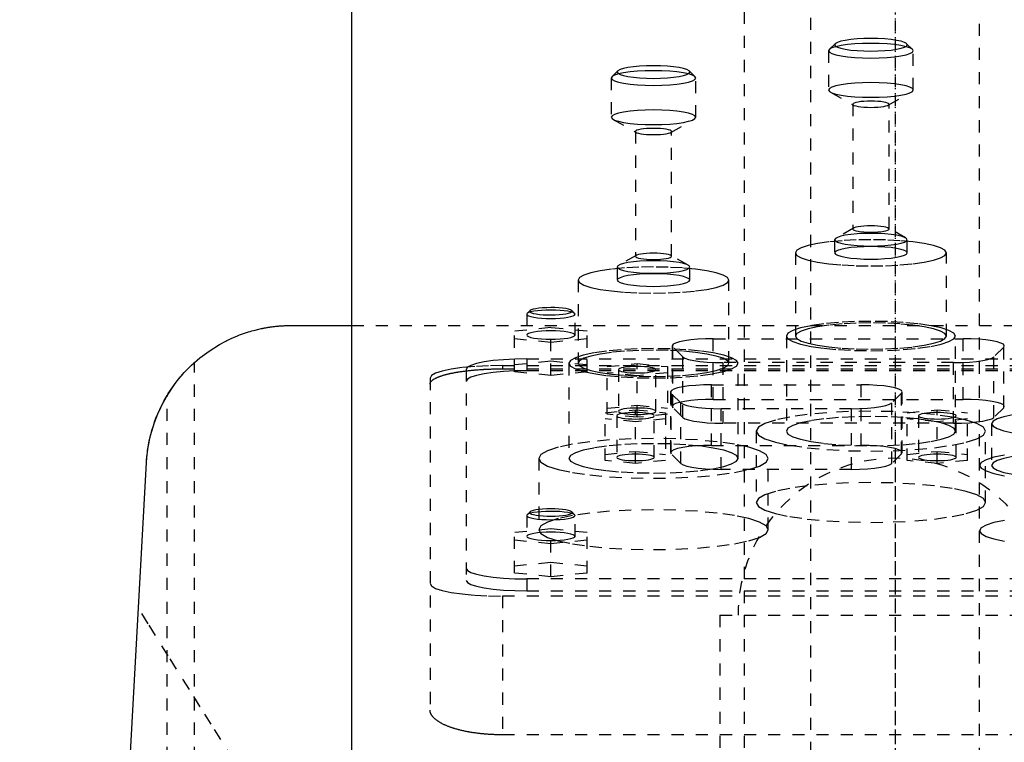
# Model space of a CAD drawing. Extents: x -120 to 120, y -1 to 1172.
# Tile 8 of 11: x -72 to 9, y 737 to 797. Entities that reach past the tile are written whole.
import ezdxf

# ---------------------------------------------------------------- set-up
doc = ezdxf.new("R2010")
doc.units = 0
doc.linetypes.add('CENTER', pattern=[1.5, 0.45, -0.5, 0.05, -0.5])
doc.linetypes.add('DASHED', pattern=[2, 1, -1])
for name, color, linetype in [('AM_0', 7, 'CONTINUOUS'), ('AM_3', 7, 'DASHED'), ('AM_7', 7, 'CENTER')]:
    doc.layers.add(name, color=color, linetype=linetype)

msp = doc.modelspace()

# ---------------------------------------------------------------- linework, layer by layer
at = {"layer": 'AM_0', "color": 7, "linetype": 'CONTINUOUS'}
for p, q in [((-45, 888.75), (-45, 709.2)), ((-50, 771.5), (-45, 771.5)), ((-72.484, 569.6), (-61.982, 760.16))]:
    msp.add_line(p, q, dxfattribs=at)
for points in [[(-61.982, 760.16, 0), (-61.956, 760.528, 0), (-61.869, 761.267, 0), (-61.735, 762.006, 0), (-61.651, 762.374, 0), (-61.554, 762.742, 0), (-61.323, 763.472, 0), (-61.044, 764.194, 0), (-60.714, 764.905, 0), (-60.332, 765.603, 0), (-59.898, 766.284, 0), (-59.661, 766.618, 0), (-59.409, 766.948, 0), (-58.862, 767.592, 0), (-58.251, 768.214, 0), (-57.568, 768.812, 0), (-56.802, 769.386, 0), (-55.928, 769.933, 0), (-55.412, 770.21, 0), (-55.319, 770.257, 0), (-55.126, 770.35, 0), (-54.925, 770.443, 0), (-54.822, 770.489, 0), (-54.716, 770.534, 0), (-54.498, 770.625, 0), (-54.271, 770.714, 0), (-54.033, 770.802, 0), (-53.786, 770.887, 0), (-53.528, 770.97, 0), (-53.394, 771.01, 0), (-53.257, 771.049, 0), (-52.973, 771.126, 0), (-52.673, 771.198, 0), (-52.49, 771.239, 0), (-52.437, 771.25, 0), (-52.383, 771.261, 0), (-52.355, 771.267, 0), (-52.327, 771.272, 0), (-52.271, 771.283, 0), (-52.213, 771.294, 0), (-52.154, 771.305, 0), (-52.094, 771.316, 0), (-52.032, 771.327, 0), (-52.001, 771.332, 0), (-51.97, 771.337, 0), (-51.906, 771.348, 0), (-51.841, 771.358, 0), (-51.775, 771.368, 0), (-51.708, 771.378, 0), (-51.641, 771.387, 0), (-51.606, 771.392, 0), (-51.572, 771.397, 0), (-51.502, 771.406, 0), (-51.431, 771.414, 0), (-51.395, 771.419, 0), (-51.359, 771.423, 0), (-51.287, 771.431, 0), (-51.213, 771.438, 0), (-51.176, 771.442, 0), (-51.139, 771.446, 0), (-51.064, 771.453, 0), (-50.988, 771.459, 0), (-50.912, 771.465, 0), (-50.835, 771.471, 0), (-50.757, 771.476, 0), (-50.718, 771.479, 0), (-50.679, 771.481, 0), (-50.6, 771.485, 0), (-50.521, 771.489, 0), (-50.441, 771.492, 0), (-50.362, 771.495, 0), (-50.281, 771.497, 0), (-50.241, 771.498, 0), (-50.201, 771.498, 0), (-50.121, 771.499, 0), (-50.04, 771.5, 0), (-50, 771.5, 0)], [(-60.267, 765.713, 0), (-60.178, 765.857, 0), (-59.993, 766.143, 0), (-59.802, 766.422, 0), (-59.706, 766.557, 0), (-59.609, 766.688, 0), (-59.419, 766.935, 0), (-59.237, 767.16, 0), (-59.067, 767.36, 0), (-58.91, 767.538, 0), (-58.759, 767.702, 0), (-58.687, 767.779, 0), (-58.617, 767.852, 0), (-58.485, 767.986, 0), (-58.366, 768.103, 0), (-58.263, 768.202, 0), (-58.175, 768.284, 0), (-58.105, 768.349, 0), (-58.077, 768.375, 0), (-58.053, 768.397, 0), (-58.019, 768.427, 0), (-58.002, 768.442, 0), (-58, 768.444, 0)], [(-61.982, 760.16, 0), (-61.972, 760.323, 0), (-61.945, 760.648, 0), (-61.909, 760.972, 0), (-61.888, 761.134, 0), (-61.865, 761.295, 0), (-61.812, 761.617, 0), (-61.75, 761.937, 0), (-61.679, 762.255, 0), (-61.6, 762.572, 0), (-61.512, 762.886, 0), (-61.465, 763.042, 0), (-61.416, 763.197, 0), (-61.312, 763.506, 0), (-61.199, 763.812, 0), (-61.077, 764.115, 0), (-60.948, 764.414, 0), (-60.81, 764.709, 0), (-60.738, 764.856, 0), (-60.665, 765.001, 0), (-60.511, 765.289, 0), (-60.35, 765.572, 0), (-60.267, 765.713, 0)]]:
    msp.add_polyline3d(points, dxfattribs=at)
at = {"layer": 'AM_3', "color": 6, "linetype": 'DASHED'}
for p, q in [((-7, 1133), (-7, 355.5)), ((7, 355.5), (7, 1133)), ((-12.5, 1117.5), (-12.5, 396.5)), ((-5.5, 794.261), (-5.5, 791.011)), ((-4.953, 794.845), (-5.445, 794.368)), ((1.445, 794.368), (0.953, 794.845)), ((1.5, 791.011), (1.5, 794.261)), ((-22.953, 792.587), (-23.445, 792.11)), ((-16.555, 792.11), (-17.047, 792.587)), ((-23.5, 792.003), (-23.5, 788.753)), ((-16.5, 788.753), (-16.5, 792.003)), ((-5.345, 790.832), (-3.434, 789.753)), ((-0.566, 789.753), (1.345, 790.832)), ((-3.5, 789.829), (-3.5, 779.489)), ((-0.5, 779.489), (-0.5, 789.829)), ((-23.345, 788.575), (-21.434, 787.495)), ((-18.566, 787.495), (-16.655, 788.575)), ((-21.5, 787.571), (-21.5, 777.232)), ((-18.5, 777.232), (-18.5, 787.571)), ((-3.434, 779.565), (-4.868, 778.756)), ((0.868, 778.756), (-0.566, 779.565)), ((-5, 778.602), (-5, 777.519)), ((1, 777.519), (1, 778.602)), ((-21.434, 777.308), (-22.868, 776.499)), ((-17.132, 776.499), (-18.566, 777.308)), ((-8.25, 777.519), (-8.25, 770.625)), ((4.25, 770.625), (4.25, 777.519)), ((-23, 776.345), (-23, 775.262)), ((-17, 775.262), (-17, 776.345)), ((-26.25, 775.262), (-26.25, 768.369)), ((-13.75, 768.369), (-13.75, 775.262)), ((-30.5, 772.432), (-30.5, 770.709)), ((-30.223, 772.732), (-30.469, 772.493)), ((-26.531, 772.493), (-26.777, 772.732)), ((-26.5, 770.709), (-26.5, 772.432)), ((-45, 771.5), (45, 771.5)), ((-28.5, 771.32), (-31.5, 771.019)), ((-28.5, 767.359), (-28.5, 771.32)), ((-25.5, 771.019), (-28.5, 771.32)), ((-31.5, 767.66), (-31.5, 771.019)), ((-25.5, 767.66), (-25.5, 771.019)), ((-9, 770.625), (-9, 762.747)), ((5, 762.747), (5, 770.625)), ((-31.5, 770.417), (-28.5, 770.117)), ((-28.5, 770.117), (-25.5, 770.417)), ((-18.448, 769.814), (-18.448, 764.791)), ((-18.396, 764.689), (-18.396, 769.711)), ((-17.585, 768.912), (-18.396, 769.711)), ((-15.048, 770.404), (5.648, 770.404)), ((-15.048, 765.382), (-15.048, 770.404)), ((5.648, 765.382), (5.648, 770.404)), ((8.996, 769.711), (8.185, 768.912)), ((8.996, 764.689), (8.996, 769.711)), ((-17.585, 763.89), (-17.585, 768.912)), ((8.185, 763.89), (8.185, 768.912)), ((-58, 569.6), (-58, 768.444)), ((-32.5, 768.182), (-32.5, 767.91)), ((-32.5, 768.182), (32.5, 768.182)), ((-31.5, 768.262), (-28.5, 768.563)), ((-30.5, 768.733), (30.5, 768.733)), ((-30.5, 768.733), (-30.5, 767.748)), ((-28.5, 768.563), (-25.5, 768.262)), ((-27, 768.369), (-27, 760.49)), ((-23.85, 768.089), (-21.35, 768.34)), ((-23.85, 764.141), (-23.85, 768.089)), ((-21.35, 768.34), (-18.85, 768.089)), ((-21.35, 763.891), (-21.35, 768.34)), ((-18.85, 768.089), (-18.85, 764.141)), ((-14.237, 763.402), (-14.237, 768.425)), ((4.837, 768.425), (-14.237, 768.425)), ((-13, 760.49), (-13, 768.369)), ((4.837, 763.402), (4.837, 768.425)), ((-35.5, 767.865), (-35.5, 750.383)), ((-32.5, 767.91), (32.5, 767.91)), ((-28.5, 767.359), (-31.5, 767.66)), ((30.5, 767.748), (-30.5, 767.748)), ((-25.5, 767.66), (-28.5, 767.359)), ((-21.35, 767.337), (-23.85, 767.588)), ((-22.9, 767.839), (-22.9, 764.392)), ((-18.85, 767.588), (-21.35, 767.337)), ((-19.8, 764.392), (-19.8, 767.839)), ((-38.5, 767.14), (-38.5, 739.634)), ((-15.198, 766.584), (-2.802, 766.584)), ((-15.198, 761.561), (-15.198, 766.584)), ((-2.802, 761.561), (-2.802, 766.584)), ((-60.267, 569.6), (-60.267, 765.713)), ((-18.598, 765.994), (-18.598, 760.971)), ((-18.546, 760.868), (-18.546, 765.891)), ((-17.735, 765.092), (-18.546, 765.891)), ((0.546, 765.891), (-0.265, 765.092)), ((0.546, 760.868), (0.546, 765.891)), ((0.598, 760.971), (0.598, 765.994)), ((-23.85, 764.642), (-21.35, 764.893)), ((-21.35, 764.893), (-18.85, 764.642)), ((-17.735, 760.07), (-17.735, 765.092)), ((-15.048, 765.382), (5.648, 765.382)), ((-0.265, 760.07), (-0.265, 765.092)), ((-24, 764.269), (-21.5, 764.52)), ((-24, 760.321), (-24, 764.269)), ((-21.35, 763.891), (-23.85, 764.141)), ((-23.05, 764.018), (-23.05, 760.572)), ((-21.5, 764.52), (-19, 764.269)), ((-21.5, 760.07), (-21.5, 764.52)), ((-18.85, 764.141), (-21.35, 763.891)), ((-19.95, 760.572), (-19.95, 764.018)), ((-19, 764.269), (-19, 760.321)), ((-17.585, 763.89), (-18.396, 764.689)), ((-14.387, 759.582), (-14.387, 764.604)), ((-3.613, 764.604), (-14.387, 764.604)), ((-3.613, 759.582), (-3.613, 764.604)), ((1, 764.269), (3.5, 764.52)), ((1, 760.321), (1, 764.269)), ((1.95, 764.018), (1.95, 760.572)), ((3.5, 764.52), (6, 764.269)), ((3.5, 760.07), (3.5, 764.52)), ((5.05, 760.572), (5.05, 764.018)), ((6, 760.321), (6, 764.269)), ((8.996, 764.689), (8.185, 763.89)), ((-21.5, 763.517), (-24, 763.768)), ((-19, 763.768), (-21.5, 763.517)), ((4.837, 763.402), (-14.237, 763.402)), ((3.5, 763.517), (1, 763.768)), ((6, 763.768), (3.5, 763.517)), ((8, 763.357), (8, 759.91)), ((-11.5, 762.747), (-11.5, 756.838)), ((7.5, 756.838), (7.5, 762.747)), ((-15.198, 761.561), (-2.802, 761.561)), ((-24, 760.822), (-21.5, 761.073)), ((-21.5, 761.073), (-19, 760.822)), ((-17.735, 760.07), (-18.546, 760.868)), ((0.546, 760.868), (-0.265, 760.07)), ((1, 760.822), (3.5, 761.073)), ((3.5, 761.073), (6, 760.822)), ((-29.5, 760.49), (-29.5, 754.581)), ((-21.5, 760.07), (-24, 760.321)), ((-19, 760.321), (-21.5, 760.07)), ((-10.5, 754.581), (-10.5, 760.49)), ((3.5, 760.07), (1, 760.321)), ((6, 760.321), (3.5, 760.07)), ((-3.613, 759.582), (-14.387, 759.582)), ((-30.469, 755.817), (-30.5, 755.756)), ((-30.223, 756.056), (-30.469, 755.817)), ((-26.531, 755.817), (-26.777, 756.056)), ((-30.5, 755.756), (-30.5, 754.032)), ((-26.5, 754.032), (-26.5, 755.756)), ((-28.5, 754.643), (-31.5, 754.342)), ((-31.5, 750.99), (-31.5, 754.342)), ((-28.5, 750.689), (-28.5, 754.643)), ((-25.5, 754.342), (-28.5, 754.643)), ((-25.5, 750.99), (-25.5, 754.342)), ((-31.5, 753.741), (-28.5, 753.44)), ((-28.5, 753.44), (-25.5, 753.741)), ((-31.5, 751.591), (-28.5, 751.892)), ((-28.5, 751.892), (-25.5, 751.591)), ((-28.5, 750.689), (-31.5, 750.99)), ((-25.5, 750.99), (-28.5, 750.689)), ((30.5, 750.5), (-30.5, 750.5)), ((-30.5, 750.5), (-30.5, 749.515)), ((-30.5, 749.515), (30.5, 749.515)), ((-32.5, 749.081), (-32.5, 737.586)), ((32.5, 749.081), (-32.5, 749.081)), ((-14.5, 747.5), (-14.5, 734.5)), ((-14.5, 747.5), (14.5, 747.5)), ((32.5, 737.586), (-32.5, 737.586))]:
    msp.add_line(p, q, dxfattribs=at)
for points in [[(-5, 794.753), (-4.942, 794.652), (-4.772, 794.554), (-4.494, 794.464), (-4.121, 794.385), (-3.667, 794.32), (-3.148, 794.272), (-2.585, 794.242), (-2, 794.232), (-1.415, 794.242), (-0.852, 794.272), (-0.333, 794.32), (0.121, 794.385), (0.494, 794.464), (0.772, 794.554), (0.942, 794.652), (1, 794.753), (0.942, 794.855), (0.772, 794.953), (0.494, 795.043), (0.121, 795.122), (-0.333, 795.186), (-0.852, 795.235), (-1.415, 795.264), (-2, 795.274), (-2.585, 795.264), (-3.148, 795.235), (-3.667, 795.186), (-4.121, 795.122), (-4.494, 795.043), (-4.772, 794.953), (-4.942, 794.855)], [(-5.5, 794.261), (-5.433, 794.142), (-5.234, 794.028), (-4.91, 793.923), (-4.475, 793.831), (-3.944, 793.756), (-3.339, 793.699), (-2.683, 793.665), (-2, 793.653), (-1.317, 793.665), (-0.661, 793.699), (-0.056, 793.756), (0.475, 793.831), (0.91, 793.923), (1.234, 794.028), (1.433, 794.142), (1.5, 794.261), (1.433, 794.379), (1.234, 794.493), (0.91, 794.599), (0.475, 794.691), (-0.056, 794.766), (-0.661, 794.822), (-1.317, 794.857), (-2, 794.869), (-2.683, 794.857), (-3.339, 794.822), (-3.944, 794.766), (-4.475, 794.691), (-4.91, 794.599), (-5.234, 794.493), (-5.433, 794.379)], [(-23.5, 792.003), (-23.433, 791.884), (-23.234, 791.77), (-22.91, 791.665), (-22.475, 791.573), (-21.944, 791.498), (-21.339, 791.441), (-20.683, 791.407), (-20, 791.395), (-19.317, 791.407), (-18.661, 791.441), (-18.056, 791.498), (-17.525, 791.573), (-17.09, 791.665), (-16.766, 791.77), (-16.567, 791.884), (-16.5, 792.003), (-16.567, 792.122), (-16.766, 792.236), (-17.09, 792.341), (-17.525, 792.433), (-18.056, 792.508), (-18.661, 792.565), (-19.317, 792.599), (-20, 792.611), (-20.683, 792.599), (-21.339, 792.565), (-21.944, 792.508), (-22.475, 792.433), (-22.91, 792.341), (-23.234, 792.236), (-23.433, 792.122)], [(-23, 792.495), (-22.942, 792.394), (-22.772, 792.296), (-22.494, 792.206), (-22.121, 792.127), (-21.667, 792.062), (-21.148, 792.014), (-20.585, 791.984), (-20, 791.974), (-19.415, 791.984), (-18.852, 792.014), (-18.333, 792.062), (-17.879, 792.127), (-17.506, 792.206), (-17.228, 792.296), (-17.058, 792.394), (-17, 792.495), (-17.058, 792.597), (-17.228, 792.695), (-17.506, 792.785), (-17.879, 792.864), (-18.333, 792.929), (-18.852, 792.977), (-19.415, 793.006), (-20, 793.016), (-20.585, 793.006), (-21.148, 792.977), (-21.667, 792.929), (-22.121, 792.864), (-22.494, 792.785), (-22.772, 792.695), (-22.942, 792.597)], [(-5.5, 791.011), (-5.433, 790.892), (-5.234, 790.778), (-4.91, 790.673), (-4.475, 790.581), (-3.944, 790.506), (-3.339, 790.45), (-2.683, 790.415), (-2, 790.403), (-1.317, 790.415), (-0.661, 790.45), (-0.056, 790.506), (0.475, 790.581), (0.91, 790.673), (1.234, 790.778), (1.433, 790.892), (1.5, 791.011), (1.433, 791.13), (1.234, 791.244), (0.91, 791.349), (0.475, 791.441), (-0.056, 791.516), (-0.661, 791.573), (-1.317, 791.607), (-2, 791.619), (-2.683, 791.607), (-3.339, 791.573), (-3.944, 791.516), (-4.475, 791.441), (-4.91, 791.349), (-5.234, 791.244), (-5.433, 791.13)], [(-3.5, 789.829), (-3.471, 789.778), (-3.386, 789.73), (-3.247, 789.685), (-3.061, 789.645), (-2.833, 789.613), (-2.574, 789.589), (-2.293, 789.574), (-2, 789.569), (-1.707, 789.574), (-1.426, 789.589), (-1.167, 789.613), (-0.939, 789.645), (-0.753, 789.685), (-0.614, 789.73), (-0.529, 789.778), (-0.5, 789.829), (-0.529, 789.88), (-0.614, 789.929), (-0.753, 789.974), (-0.939, 790.013), (-1.167, 790.046), (-1.426, 790.07), (-1.707, 790.085), (-2, 790.09), (-2.293, 790.085), (-2.574, 790.07), (-2.833, 790.046), (-3.061, 790.013), (-3.247, 789.974), (-3.386, 789.929), (-3.471, 789.88)], [(-23.5, 788.753), (-23.433, 788.635), (-23.234, 788.521), (-22.91, 788.415), (-22.475, 788.323), (-21.944, 788.248), (-21.339, 788.192), (-20.683, 788.157), (-20, 788.145), (-19.317, 788.157), (-18.661, 788.192), (-18.056, 788.248), (-17.525, 788.323), (-17.09, 788.415), (-16.766, 788.521), (-16.567, 788.635), (-16.5, 788.753), (-16.567, 788.872), (-16.766, 788.986), (-17.09, 789.091), (-17.525, 789.183), (-18.056, 789.258), (-18.661, 789.315), (-19.317, 789.349), (-20, 789.361), (-20.683, 789.349), (-21.339, 789.315), (-21.944, 789.258), (-22.475, 789.183), (-22.91, 789.091), (-23.234, 788.986), (-23.433, 788.872)], [(-21.5, 787.571), (-21.471, 787.521), (-21.386, 787.472), (-21.247, 787.427), (-21.061, 787.387), (-20.833, 787.355), (-20.574, 787.331), (-20.293, 787.316), (-20, 787.311), (-19.707, 787.316), (-19.426, 787.331), (-19.167, 787.355), (-18.939, 787.387), (-18.753, 787.427), (-18.614, 787.472), (-18.529, 787.521), (-18.5, 787.571), (-18.529, 787.622), (-18.614, 787.671), (-18.753, 787.716), (-18.939, 787.756), (-19.167, 787.788), (-19.426, 787.812), (-19.707, 787.827), (-20, 787.832), (-20.293, 787.827), (-20.574, 787.812), (-20.833, 787.788), (-21.061, 787.756), (-21.247, 787.716), (-21.386, 787.671), (-21.471, 787.622)], [(-3.5, 779.489), (-3.471, 779.438), (-3.386, 779.389), (-3.247, 779.344), (-3.061, 779.305), (-2.833, 779.272), (-2.574, 779.248), (-2.293, 779.233), (-2, 779.228), (-1.707, 779.233), (-1.426, 779.248), (-1.167, 779.272), (-0.939, 779.305), (-0.753, 779.344), (-0.614, 779.389), (-0.529, 779.438), (-0.5, 779.489), (-0.529, 779.54), (-0.614, 779.588), (-0.753, 779.633), (-0.939, 779.673), (-1.167, 779.705), (-1.426, 779.729), (-1.707, 779.744), (-2, 779.749), (-2.293, 779.744), (-2.574, 779.729), (-2.833, 779.705), (-3.061, 779.673), (-3.247, 779.633), (-3.386, 779.588), (-3.471, 779.54)], [(-5, 778.602), (-4.942, 778.501), (-4.772, 778.403), (-4.494, 778.313), (-4.121, 778.234), (-3.667, 778.169), (-3.148, 778.121), (-2.585, 778.092), (-2, 778.081), (-1.415, 778.092), (-0.852, 778.121), (-0.333, 778.169), (0.121, 778.234), (0.494, 778.313), (0.772, 778.403), (0.942, 778.501), (1, 778.602), (0.942, 778.704), (0.772, 778.802), (0.494, 778.892), (0.121, 778.971), (-0.333, 779.036), (-0.852, 779.084), (-1.415, 779.113), (-2, 779.123), (-2.585, 779.113), (-3.148, 779.084), (-3.667, 779.036), (-4.121, 778.971), (-4.494, 778.892), (-4.772, 778.802), (-4.942, 778.704)], [(-8.25, 777.519), (-8.13, 777.307), (-7.774, 777.104), (-7.197, 776.916), (-6.419, 776.752), (-5.472, 776.617), (-4.392, 776.516), (-3.219, 776.455), (-2, 776.434), (-0.781, 776.455), (0.392, 776.516), (1.472, 776.617), (2.419, 776.752), (3.197, 776.916), (3.774, 777.104), (4.13, 777.307), (4.25, 777.519), (4.13, 777.731), (3.774, 777.934), (3.197, 778.122), (2.419, 778.287), (1.472, 778.422), (0.392, 778.522), (-0.781, 778.584), (-2, 778.604), (-3.219, 778.584), (-4.392, 778.522), (-5.472, 778.422), (-6.419, 778.287), (-7.197, 778.122), (-7.774, 777.934), (-8.13, 777.731)], [(-5, 777.519), (-4.942, 777.418), (-4.772, 777.32), (-4.494, 777.23), (-4.121, 777.151), (-3.667, 777.086), (-3.148, 777.038), (-2.585, 777.008), (-2, 776.998), (-1.415, 777.008), (-0.852, 777.038), (-0.333, 777.086), (0.121, 777.151), (0.494, 777.23), (0.772, 777.32), (0.942, 777.418), (1, 777.519), (0.942, 777.621), (0.772, 777.719), (0.494, 777.809), (0.121, 777.888), (-0.333, 777.952), (-0.852, 778), (-1.415, 778.03), (-2, 778.04), (-2.585, 778.03), (-3.148, 778), (-3.667, 777.952), (-4.121, 777.888), (-4.494, 777.809), (-4.772, 777.719), (-4.942, 777.621)], [(-21.5, 777.232), (-21.471, 777.181), (-21.386, 777.132), (-21.247, 777.087), (-21.061, 777.048), (-20.833, 777.015), (-20.574, 776.991), (-20.293, 776.976), (-20, 776.971), (-19.707, 776.976), (-19.426, 776.991), (-19.167, 777.015), (-18.939, 777.048), (-18.753, 777.087), (-18.614, 777.132), (-18.529, 777.181), (-18.5, 777.232), (-18.529, 777.283), (-18.614, 777.331), (-18.753, 777.376), (-18.939, 777.416), (-19.167, 777.448), (-19.426, 777.472), (-19.707, 777.487), (-20, 777.492), (-20.293, 777.487), (-20.574, 777.472), (-20.833, 777.448), (-21.061, 777.416), (-21.247, 777.376), (-21.386, 777.331), (-21.471, 777.283)], [(-26.25, 775.262), (-26.13, 775.05), (-25.774, 774.847), (-25.197, 774.659), (-24.419, 774.495), (-23.472, 774.36), (-22.392, 774.259), (-21.219, 774.198), (-20, 774.177), (-18.781, 774.198), (-17.608, 774.259), (-16.528, 774.36), (-15.581, 774.495), (-14.803, 774.659), (-14.226, 774.847), (-13.87, 775.05), (-13.75, 775.262), (-13.87, 775.474), (-14.226, 775.677), (-14.803, 775.865), (-15.581, 776.03), (-16.528, 776.165), (-17.608, 776.265), (-18.781, 776.327), (-20, 776.347), (-21.219, 776.327), (-22.392, 776.265), (-23.472, 776.165), (-24.419, 776.03), (-25.197, 775.865), (-25.774, 775.677), (-26.13, 775.474)], [(-23, 776.345), (-22.942, 776.244), (-22.772, 776.146), (-22.494, 776.056), (-22.121, 775.977), (-21.667, 775.912), (-21.148, 775.864), (-20.585, 775.835), (-20, 775.825), (-19.415, 775.835), (-18.852, 775.864), (-18.333, 775.912), (-17.879, 775.977), (-17.506, 776.056), (-17.228, 776.146), (-17.058, 776.244), (-17, 776.345), (-17.058, 776.447), (-17.228, 776.545), (-17.506, 776.635), (-17.879, 776.714), (-18.333, 776.779), (-18.852, 776.827), (-19.415, 776.856), (-20, 776.866), (-20.585, 776.856), (-21.148, 776.827), (-21.667, 776.779), (-22.121, 776.714), (-22.494, 776.635), (-22.772, 776.545), (-22.942, 776.447)], [(-23, 775.262), (-22.942, 775.161), (-22.772, 775.063), (-22.494, 774.973), (-22.121, 774.894), (-21.667, 774.829), (-21.148, 774.781), (-20.585, 774.751), (-20, 774.741), (-19.415, 774.751), (-18.852, 774.781), (-18.333, 774.829), (-17.879, 774.894), (-17.506, 774.973), (-17.228, 775.063), (-17.058, 775.161), (-17, 775.262), (-17.058, 775.364), (-17.228, 775.462), (-17.506, 775.552), (-17.879, 775.631), (-18.333, 775.695), (-18.852, 775.743), (-19.415, 775.773), (-20, 775.783), (-20.585, 775.773), (-21.148, 775.743), (-21.667, 775.695), (-22.121, 775.631), (-22.494, 775.552), (-22.772, 775.462), (-22.942, 775.364)], [(-9, 770.625), (-8.865, 770.388), (-8.467, 770.16), (-7.82, 769.95), (-6.95, 769.766), (-5.889, 769.615), (-4.679, 769.502), (-3.366, 769.433), (-2, 769.41), (-0.634, 769.433), (0.679, 769.502), (1.889, 769.615), (2.95, 769.766), (3.82, 769.95), (4.467, 770.16), (4.865, 770.388), (5, 770.625), (4.865, 770.863), (4.467, 771.091), (3.82, 771.301), (2.95, 771.485), (1.889, 771.636), (0.679, 771.749), (-0.634, 771.818), (-2, 771.841), (-3.366, 771.818), (-4.679, 771.749), (-5.889, 771.636), (-6.95, 771.485), (-7.82, 771.301), (-8.467, 771.091), (-8.865, 770.863)], [(-8.25, 770.625), (-8.13, 770.414), (-7.774, 770.21), (-7.197, 770.023), (-6.419, 769.858), (-5.472, 769.723), (-4.392, 769.623), (-3.219, 769.561), (-2, 769.54), (-0.781, 769.561), (0.392, 769.623), (1.472, 769.723), (2.419, 769.858), (3.197, 770.023), (3.774, 770.21), (4.13, 770.414), (4.25, 770.625), (4.13, 770.837), (3.774, 771.041), (3.197, 771.228), (2.419, 771.393), (1.472, 771.528), (0.392, 771.628), (-0.781, 771.69), (-2, 771.711), (-3.219, 771.69), (-4.392, 771.628), (-5.472, 771.528), (-6.419, 771.393), (-7.197, 771.228), (-7.774, 771.041), (-8.13, 770.837)], [(-27, 768.369), (-26.865, 768.131), (-26.467, 767.903), (-25.82, 767.693), (-24.95, 767.509), (-23.889, 767.358), (-22.679, 767.245), (-21.366, 767.176), (-20, 767.153), (-18.634, 767.176), (-17.321, 767.245), (-16.111, 767.358), (-15.05, 767.509), (-14.18, 767.693), (-13.533, 767.903), (-13.135, 768.131), (-13, 768.369), (-13.135, 768.606), (-13.533, 768.834), (-14.18, 769.044), (-15.05, 769.228), (-16.111, 769.379), (-17.321, 769.492), (-18.634, 769.561), (-20, 769.584), (-21.366, 769.561), (-22.679, 769.492), (-23.889, 769.379), (-24.95, 769.228), (-25.82, 769.044), (-26.467, 768.834), (-26.865, 768.606)], [(-26.25, 768.369), (-26.13, 768.157), (-25.774, 767.953), (-25.197, 767.766), (-24.419, 767.601), (-23.472, 767.466), (-22.392, 767.366), (-21.219, 767.304), (-20, 767.283), (-18.781, 767.304), (-17.608, 767.366), (-16.528, 767.466), (-15.581, 767.601), (-14.803, 767.766), (-14.226, 767.953), (-13.87, 768.157), (-13.75, 768.369), (-13.87, 768.58), (-14.226, 768.784), (-14.803, 768.971), (-15.581, 769.136), (-16.528, 769.271), (-17.608, 769.371), (-18.781, 769.433), (-20, 769.454), (-21.219, 769.433), (-22.392, 769.371), (-23.472, 769.271), (-24.419, 769.136), (-25.197, 768.971), (-25.774, 768.784), (-26.13, 768.58)], [(-19.8, 767.839), (-19.83, 767.891), (-19.918, 767.942), (-20.061, 767.988), (-20.254, 768.029), (-20.489, 768.062), (-20.757, 768.087), (-21.048, 768.103), (-21.35, 768.108), (-21.652, 768.103), (-21.943, 768.087), (-22.211, 768.062), (-22.446, 768.029), (-22.639, 767.988), (-22.782, 767.942), (-22.87, 767.891), (-22.9, 767.839), (-22.87, 767.786), (-22.782, 767.736), (-22.639, 767.689), (-22.446, 767.648), (-22.211, 767.615), (-21.943, 767.59), (-21.652, 767.575), (-21.35, 767.57), (-21.048, 767.575), (-20.757, 767.59), (-20.489, 767.615), (-20.254, 767.648), (-20.061, 767.689), (-19.918, 767.736), (-19.83, 767.786)], [(-19.95, 764.018), (-19.98, 764.071), (-20.068, 764.121), (-20.211, 764.168), (-20.404, 764.209), (-20.639, 764.242), (-20.907, 764.267), (-21.198, 764.282), (-21.5, 764.288), (-21.802, 764.282), (-22.093, 764.267), (-22.361, 764.242), (-22.596, 764.209), (-22.789, 764.168), (-22.932, 764.121), (-23.02, 764.071), (-23.05, 764.018), (-23.02, 763.966), (-22.932, 763.915), (-22.789, 763.869), (-22.596, 763.828), (-22.361, 763.795), (-22.093, 763.77), (-21.802, 763.754), (-21.5, 763.749), (-21.198, 763.754), (-20.907, 763.77), (-20.639, 763.795), (-20.404, 763.828), (-20.211, 763.869), (-20.068, 763.915), (-19.98, 763.966)], [(-19.8, 764.392), (-19.83, 764.444), (-19.918, 764.495), (-20.061, 764.541), (-20.254, 764.582), (-20.489, 764.616), (-20.757, 764.641), (-21.048, 764.656), (-21.35, 764.661), (-21.652, 764.656), (-21.943, 764.641), (-22.211, 764.616), (-22.446, 764.582), (-22.639, 764.541), (-22.782, 764.495), (-22.87, 764.444), (-22.9, 764.392), (-22.87, 764.339), (-22.782, 764.289), (-22.639, 764.242), (-22.446, 764.202), (-22.211, 764.168), (-21.943, 764.143), (-21.652, 764.128), (-21.35, 764.123), (-21.048, 764.128), (-20.757, 764.143), (-20.489, 764.168), (-20.254, 764.202), (-20.061, 764.242), (-19.918, 764.289), (-19.83, 764.339)], [(-11.5, 762.747), (-11.317, 762.425), (-10.777, 762.116), (-9.899, 761.831), (-8.718, 761.581), (-7.278, 761.375), (-5.635, 761.223), (-3.853, 761.129), (-2, 761.097), (-0.147, 761.129), (1.635, 761.223), (3.278, 761.375), (4.718, 761.581), (5.899, 761.831), (6.777, 762.116), (7.317, 762.425), (7.5, 762.747), (7.317, 763.069), (6.777, 763.378), (5.899, 763.664), (4.718, 763.914), (3.278, 764.119), (1.635, 764.271), (-0.147, 764.365), (-2, 764.397), (-3.853, 764.365), (-5.635, 764.271), (-7.278, 764.119), (-8.718, 763.914), (-9.899, 763.664), (-10.777, 763.378), (-11.317, 763.069)], [(-9, 762.747), (-8.865, 762.51), (-8.467, 762.282), (-7.82, 762.072), (-6.95, 761.888), (-5.889, 761.736), (-4.679, 761.624), (-3.366, 761.555), (-2, 761.531), (-0.634, 761.555), (0.679, 761.624), (1.889, 761.736), (2.95, 761.888), (3.82, 762.072), (4.467, 762.282), (4.865, 762.51), (5, 762.747), (4.865, 762.984), (4.467, 763.212), (3.82, 763.422), (2.95, 763.607), (1.889, 763.758), (0.679, 763.87), (-0.634, 763.939), (-2, 763.963), (-3.366, 763.939), (-4.679, 763.87), (-5.889, 763.758), (-6.95, 763.607), (-7.82, 763.422), (-8.467, 763.212), (-8.865, 762.984)], [(-29.5, 760.49), (-29.317, 760.168), (-28.777, 759.859), (-27.899, 759.574), (-26.718, 759.324), (-25.278, 759.118), (-23.635, 758.966), (-21.853, 758.872), (-20, 758.84), (-18.147, 758.872), (-16.365, 758.966), (-14.722, 759.118), (-13.282, 759.324), (-12.101, 759.574), (-11.223, 759.859), (-10.683, 760.168), (-10.5, 760.49), (-10.683, 760.812), (-11.223, 761.121), (-12.101, 761.407), (-13.282, 761.657), (-14.722, 761.862), (-16.365, 762.014), (-18.147, 762.108), (-20, 762.14), (-21.853, 762.108), (-23.635, 762.014), (-25.278, 761.862), (-26.718, 761.657), (-27.899, 761.407), (-28.777, 761.121), (-29.317, 760.812)], [(-27, 760.49), (-26.865, 760.253), (-26.467, 760.025), (-25.82, 759.815), (-24.95, 759.631), (-23.889, 759.479), (-22.679, 759.367), (-21.366, 759.298), (-20, 759.275), (-18.634, 759.298), (-17.321, 759.367), (-16.111, 759.479), (-15.05, 759.631), (-14.18, 759.815), (-13.533, 760.025), (-13.135, 760.253), (-13, 760.49), (-13.135, 760.727), (-13.533, 760.955), (-14.18, 761.165), (-15.05, 761.35), (-16.111, 761.501), (-17.321, 761.613), (-18.634, 761.682), (-20, 761.706), (-21.366, 761.682), (-22.679, 761.613), (-23.889, 761.501), (-24.95, 761.35), (-25.82, 761.165), (-26.467, 760.955), (-26.865, 760.727)], [(-19.95, 760.572), (-19.98, 760.624), (-20.068, 760.675), (-20.211, 760.721), (-20.404, 760.762), (-20.639, 760.795), (-20.907, 760.82), (-21.198, 760.836), (-21.5, 760.841), (-21.802, 760.836), (-22.093, 760.82), (-22.361, 760.795), (-22.596, 760.762), (-22.789, 760.721), (-22.932, 760.675), (-23.02, 760.624), (-23.05, 760.572), (-23.02, 760.519), (-22.932, 760.469), (-22.789, 760.422), (-22.596, 760.381), (-22.361, 760.348), (-22.093, 760.323), (-21.802, 760.308), (-21.5, 760.302), (-21.198, 760.308), (-20.907, 760.323), (-20.639, 760.348), (-20.404, 760.381), (-20.211, 760.422), (-20.068, 760.469), (-19.98, 760.519)], [(5.05, 760.572), (5.02, 760.624), (4.932, 760.675), (4.789, 760.721), (4.596, 760.762), (4.361, 760.795), (4.093, 760.82), (3.802, 760.836), (3.5, 760.841), (3.198, 760.836), (2.907, 760.82), (2.639, 760.795), (2.404, 760.762), (2.211, 760.721), (2.068, 760.675), (1.98, 760.624), (1.95, 760.572), (1.98, 760.519), (2.068, 760.469), (2.211, 760.422), (2.404, 760.381), (2.639, 760.348), (2.907, 760.323), (3.198, 760.308), (3.5, 760.302), (3.802, 760.308), (4.093, 760.323), (4.361, 760.348), (4.596, 760.381), (4.789, 760.422), (4.932, 760.469), (5.02, 760.519)], [(-11.5, 756.838), (-11.317, 756.516), (-10.777, 756.207), (-9.899, 755.922), (-8.718, 755.672), (-7.278, 755.466), (-5.635, 755.314), (-3.853, 755.22), (-2, 755.188), (-0.147, 755.22), (1.635, 755.314), (3.278, 755.466), (4.718, 755.672), (5.899, 755.922), (6.777, 756.207), (7.317, 756.516), (7.5, 756.838), (7.317, 757.16), (6.777, 757.469), (5.899, 757.755), (4.718, 758.005), (3.278, 758.21), (1.635, 758.362), (-0.147, 758.456), (-2, 758.488), (-3.853, 758.456), (-5.635, 758.362), (-7.278, 758.21), (-8.718, 758.005), (-9.899, 757.755), (-10.777, 757.469), (-11.317, 757.16)], [(-29.5, 754.581), (-29.317, 754.259), (-28.777, 753.949), (-27.899, 753.664), (-26.718, 753.414), (-25.278, 753.209), (-23.635, 753.057), (-21.853, 752.963), (-20, 752.931), (-18.147, 752.963), (-16.365, 753.057), (-14.722, 753.209), (-13.282, 753.414), (-12.101, 753.664), (-11.223, 753.949), (-10.683, 754.259), (-10.5, 754.581), (-10.683, 754.903), (-11.223, 755.212), (-12.101, 755.497), (-13.282, 755.747), (-14.722, 755.952), (-16.365, 756.105), (-18.147, 756.199), (-20, 756.23), (-21.853, 756.199), (-23.635, 756.105), (-25.278, 755.952), (-26.718, 755.747), (-27.899, 755.497), (-28.777, 755.212), (-29.317, 754.903)]]:
    msp.add_lwpolyline(points, close=True, dxfattribs=at)
for points in [[(-30.223, 772.732), (-30.25, 772.673), (-30.21, 772.614), (-30.105, 772.557), (-29.939, 772.506), (-29.718, 772.46), (-29.451, 772.423), (-29.147, 772.396), (-28.819, 772.38), (-28.479, 772.375), (-28.139, 772.381), (-27.813, 772.399), (-27.513, 772.427), (-27.251, 772.466), (-27.037, 772.512), (-26.878, 772.564), (-26.781, 772.621), (-26.75, 772.68), (-26.785, 772.739), (-26.886, 772.796), (-27.049, 772.848), (-27.266, 772.894), (-27.531, 772.931), (-27.833, 772.959), (-28.16, 772.977), (-28.5, 772.982)], [(-28.5, 772.982), (-28.846, 772.976), (-29.179, 772.959), (-29.484, 772.93), (-29.751, 772.891), (-29.968, 772.844), (-30.128, 772.79), (-30.223, 772.732)], [(-28.5, 772.78), (-28.89, 772.773), (-29.265, 772.753), (-29.611, 772.721), (-29.914, 772.678), (-30.163, 772.625), (-30.348, 772.565), (-30.462, 772.5), (-30.5, 772.432)], [(-30.5, 772.432), (-30.462, 772.364), (-30.348, 772.299), (-30.163, 772.239), (-29.914, 772.187), (-29.611, 772.143), (-29.265, 772.111), (-28.89, 772.092), (-28.5, 772.085), (-28.11, 772.092), (-27.735, 772.111), (-27.389, 772.143), (-27.086, 772.187), (-26.837, 772.239), (-26.652, 772.299), (-26.538, 772.364), (-26.5, 772.432), (-26.538, 772.5), (-26.652, 772.565), (-26.837, 772.625), (-27.086, 772.678), (-27.389, 772.721), (-27.735, 772.753), (-28.11, 772.773), (-28.5, 772.78)], [(-28.5, 771.056), (-28.89, 771.049), (-29.265, 771.03), (-29.611, 770.998), (-29.914, 770.954), (-30.163, 770.902), (-30.348, 770.842), (-30.462, 770.777), (-30.5, 770.709)], [(-30.5, 770.709), (-30.462, 770.641), (-30.348, 770.576), (-30.163, 770.516), (-29.914, 770.463), (-29.611, 770.42), (-29.265, 770.388), (-28.89, 770.368), (-28.5, 770.362), (-28.11, 770.368), (-27.735, 770.388), (-27.389, 770.42), (-27.086, 770.463), (-26.837, 770.516), (-26.652, 770.576), (-26.538, 770.641), (-26.5, 770.709), (-26.538, 770.777), (-26.652, 770.842), (-26.837, 770.902), (-27.086, 770.954), (-27.389, 770.998), (-27.735, 771.03), (-28.11, 771.049), (-28.5, 771.056)], [(-15.048, 770.404), (-15.703, 770.393), (-16.334, 770.36), (-16.916, 770.307), (-17.429, 770.235), (-17.852, 770.148), (-18.17, 770.048), (-18.371, 769.939), (-18.447, 769.825), (-18.396, 769.711)], [(8.996, 769.711), (9.047, 769.825), (8.971, 769.939), (8.77, 770.048), (8.452, 770.148), (8.029, 770.235), (7.516, 770.307), (6.934, 770.36), (6.303, 770.393), (5.648, 770.404)], [(-17.585, 768.912), (-17.402, 768.799), (-17.093, 768.695), (-16.671, 768.603), (-16.152, 768.527), (-15.558, 768.471), (-14.911, 768.436), (-14.237, 768.425)], [(4.837, 768.425), (5.511, 768.436), (6.158, 768.471), (6.752, 768.527), (7.271, 768.603), (7.693, 768.695), (8.002, 768.799), (8.185, 768.912)], [(-32.5, 768.182), (-33.671, 768.162), (-34.796, 768.103), (-35.833, 768.007), (-36.743, 767.877), (-37.489, 767.719), (-38.043, 767.539), (-38.385, 767.344), (-38.5, 767.14)], [(-30.5, 768.733), (-31.475, 768.716), (-32.413, 768.667), (-33.278, 768.587), (-34.036, 768.479), (-34.657, 768.347), (-35.119, 768.197), (-35.404, 768.034), (-35.5, 767.865)], [(-30.5, 767.748), (-31.475, 767.732), (-32.413, 767.682), (-33.278, 767.602), (-34.036, 767.494), (-34.657, 767.362), (-35.119, 767.212), (-35.404, 767.049), (-35.5, 766.88)], [(-15.198, 766.584), (-15.853, 766.573), (-16.484, 766.54), (-17.066, 766.487), (-17.579, 766.415), (-18.002, 766.327), (-18.32, 766.227), (-18.521, 766.118), (-18.597, 766.005), (-18.546, 765.891)], [(0.546, 765.891), (0.597, 766.005), (0.521, 766.118), (0.32, 766.227), (0.002, 766.327), (-0.421, 766.415), (-0.934, 766.487), (-1.516, 766.54), (-2.147, 766.573), (-2.802, 766.584)], [(-15.048, 765.382), (-15.703, 765.371), (-16.334, 765.338), (-16.916, 765.285), (-17.429, 765.213), (-17.852, 765.125), (-18.17, 765.025), (-18.371, 764.916), (-18.447, 764.803), (-18.396, 764.689)], [(-17.735, 765.092), (-17.552, 764.979), (-17.243, 764.874), (-16.821, 764.782), (-16.302, 764.707), (-15.708, 764.651), (-15.061, 764.616), (-14.387, 764.604)], [(-3.613, 764.604), (-2.939, 764.616), (-2.292, 764.651), (-1.698, 764.707), (-1.179, 764.782), (-0.757, 764.874), (-0.448, 764.979), (-0.265, 765.092)], [(8.996, 764.689), (9.047, 764.803), (8.971, 764.916), (8.77, 765.025), (8.452, 765.125), (8.029, 765.213), (7.516, 765.285), (6.934, 765.338), (6.303, 765.371), (5.648, 765.382)], [(2.404, 764.209), (2.211, 764.168), (2.068, 764.121), (1.98, 764.071), (1.95, 764.018)], [(1.95, 764.018), (1.981, 763.965), (2.072, 763.914), (2.22, 763.867), (2.418, 763.826), (2.66, 763.792), (2.935, 763.768), (3.232, 763.753), (3.54, 763.749), (3.847, 763.756), (4.139, 763.773), (4.407, 763.8), (4.638, 763.836), (4.824, 763.878), (4.958, 763.927), (5.033, 763.979), (5.048, 764.032), (5.001, 764.085)], [(5.001, 764.085), (4.9, 764.134), (4.748, 764.178), (4.551, 764.216), (4.315, 764.247), (4.05, 764.27), (3.764, 764.284), (3.469, 764.288), (3.175, 764.282), (2.892, 764.266), (2.632, 764.241), (2.404, 764.209)], [(9.757, 764.094), (9.011, 763.936), (8.457, 763.756), (8.115, 763.56), (8, 763.357), (8.115, 763.154), (8.457, 762.958), (9.011, 762.778), (9.757, 762.62)], [(-17.585, 763.89), (-17.402, 763.777), (-17.093, 763.672), (-16.671, 763.58), (-16.152, 763.505), (-15.558, 763.448), (-14.911, 763.414), (-14.237, 763.402)], [(4.837, 763.402), (5.511, 763.414), (6.158, 763.448), (6.752, 763.505), (7.271, 763.58), (7.693, 763.672), (8.002, 763.777), (8.185, 763.89)], [(-15.198, 761.561), (-15.853, 761.55), (-16.484, 761.518), (-17.066, 761.464), (-17.579, 761.392), (-18.002, 761.305), (-18.32, 761.205), (-18.521, 761.096), (-18.597, 760.982), (-18.546, 760.868)], [(0.546, 760.868), (0.597, 760.982), (0.521, 761.096), (0.32, 761.205), (0.002, 761.305), (-0.421, 761.392), (-0.934, 761.464), (-1.516, 761.518), (-2.147, 761.55), (-2.802, 761.561)], [(9.05, 760.77), (8.18, 760.586), (7.533, 760.375), (7.135, 760.147), (7, 759.91), (7.135, 759.673), (7.533, 759.445), (8.18, 759.235), (9.05, 759.051)], [(-17.735, 760.07), (-17.552, 759.957), (-17.243, 759.852), (-16.821, 759.76), (-16.302, 759.684), (-15.708, 759.628), (-15.061, 759.594), (-14.387, 759.582)], [(-3.613, 759.582), (-2.939, 759.594), (-2.292, 759.628), (-1.698, 759.684), (-1.179, 759.76), (-0.757, 759.852), (-0.448, 759.957), (-0.265, 760.07)], [(9.757, 760.647), (9.011, 760.489), (8.457, 760.309), (8.115, 760.113), (8, 759.91), (8.115, 759.707), (8.457, 759.511), (9.011, 759.331), (9.757, 759.173)], [(-30.5, 755.756), (-30.461, 755.688), (-30.347, 755.622), (-30.161, 755.562), (-29.911, 755.51), (-29.606, 755.466), (-29.259, 755.434), (-28.882, 755.415), (-28.49, 755.408), (-28.099, 755.416), (-27.723, 755.436), (-27.378, 755.468), (-27.075, 755.512), (-26.828, 755.565), (-26.646, 755.626), (-26.535, 755.691), (-26.5, 755.759), (-26.543, 755.827), (-26.661, 755.892), (-26.85, 755.952), (-27.103, 756.004), (-27.41, 756.047), (-27.76, 756.078), (-28.138, 756.097), (-28.53, 756.103), (-28.92, 756.095), (-29.295, 756.074), (-29.639, 756.041), (-29.938, 755.997), (-30.183, 755.944), (-30.362, 755.883), (-30.469, 755.817)], [(-30.223, 756.056), (-30.25, 755.996), (-30.21, 755.937), (-30.105, 755.881), (-29.939, 755.829), (-29.718, 755.784), (-29.451, 755.747), (-29.147, 755.72), (-28.819, 755.703), (-28.479, 755.698), (-28.139, 755.705), (-27.813, 755.722), (-27.513, 755.751), (-27.251, 755.789), (-27.037, 755.835), (-26.878, 755.888), (-26.781, 755.945), (-26.75, 756.004), (-26.785, 756.063), (-26.886, 756.12), (-27.049, 756.172), (-27.266, 756.217), (-27.531, 756.255), (-27.833, 756.283), (-28.16, 756.3), (-28.5, 756.306)], [(-28.5, 756.306), (-28.846, 756.3), (-29.179, 756.282), (-29.484, 756.253), (-29.751, 756.214), (-29.968, 756.167), (-30.128, 756.114), (-30.223, 756.056)], [(9.05, 755.353), (8.18, 755.169), (7.533, 754.959), (7.135, 754.731), (7, 754.494), (7.135, 754.257), (7.533, 754.029), (8.18, 753.819), (9.05, 753.634)], [(-28.5, 754.38), (-28.89, 754.373), (-29.265, 754.353), (-29.611, 754.321), (-29.914, 754.278), (-30.163, 754.225), (-30.348, 754.165), (-30.462, 754.1), (-30.5, 754.032), (-30.462, 753.965), (-30.348, 753.899), (-30.163, 753.839), (-29.914, 753.787), (-29.611, 753.744), (-29.265, 753.711), (-28.89, 753.692), (-28.5, 753.685), (-28.11, 753.692), (-27.735, 753.711), (-27.389, 753.744), (-27.086, 753.787), (-26.837, 753.839), (-26.652, 753.899), (-26.538, 753.965), (-26.5, 754.032)], [(-26.5, 754.032), (-26.538, 754.1), (-26.652, 754.165), (-26.837, 754.225), (-27.086, 754.278), (-27.389, 754.321), (-27.735, 754.353), (-28.11, 754.373), (-28.5, 754.38)], [(-35.5, 751.368), (-35.404, 751.199), (-35.119, 751.036), (-34.657, 750.886), (-34.036, 750.754), (-33.278, 750.646), (-32.413, 750.566), (-31.475, 750.517), (-30.5, 750.5)], [(-38.5, 750.123), (-38.385, 749.92), (-38.043, 749.724), (-37.489, 749.544), (-36.743, 749.386), (-35.833, 749.257), (-34.796, 749.16), (-33.671, 749.101), (-32.5, 749.081)], [(-35.5, 750.383), (-35.404, 750.214), (-35.119, 750.051), (-34.657, 749.901), (-34.036, 749.769), (-33.278, 749.662), (-32.413, 749.581), (-31.475, 749.532), (-30.5, 749.515)]]:
    msp.add_lwpolyline(points, dxfattribs=at)
for points in [[(-38.5, 766.644, 0), (-38.5, 766.653, 0), (-38.499, 766.671, 0), (-38.496, 766.689, 0), (-38.495, 766.699, 0), (-38.493, 766.708, 0), (-38.488, 766.726, 0), (-38.482, 766.744, 0), (-38.475, 766.762, 0), (-38.466, 766.781, 0), (-38.456, 766.799, 0), (-38.451, 766.808, 0), (-38.445, 766.818, 0), (-38.433, 766.836, 0), (-38.419, 766.854, 0), (-38.404, 766.873, 0), (-38.388, 766.891, 0), (-38.371, 766.909, 0), (-38.361, 766.919, 0), (-38.352, 766.928, 0), (-38.332, 766.946, 0), (-38.31, 766.964, 0), (-38.299, 766.973, 0), (-38.288, 766.982, 0), (-38.264, 767, 0), (-38.238, 767.018, 0), (-38.225, 767.027, 0), (-38.212, 767.036, 0), (-38.184, 767.054, 0), (-38.155, 767.072, 0), (-38.125, 767.09, 0), (-38.093, 767.107, 0), (-38.06, 767.125, 0), (-38.044, 767.134, 0), (-38.026, 767.142, 0), (-37.991, 767.16, 0), (-37.955, 767.177, 0), (-37.917, 767.194, 0), (-37.878, 767.211, 0), (-37.839, 767.227, 0), (-37.818, 767.236, 0), (-37.797, 767.244, 0), (-37.755, 767.26, 0), (-37.712, 767.277, 0), (-37.668, 767.293, 0), (-37.622, 767.309, 0), (-37.576, 767.325, 0), (-37.552, 767.332, 0), (-37.528, 767.34, 0), (-37.48, 767.356, 0), (-37.43, 767.371, 0), (-37.38, 767.386, 0), (-37.329, 767.401, 0), (-37.277, 767.415, 0), (-37.25, 767.423, 0), (-37.224, 767.43, 0), (-37.17, 767.444, 0), (-37.115, 767.458, 0), (-37.06, 767.472, 0), (-37.004, 767.485, 0), (-36.947, 767.499, 0), (-36.918, 767.505, 0), (-36.89, 767.512, 0), (-36.832, 767.525, 0), (-36.773, 767.537, 0), (-36.743, 767.544, 0), (-36.714, 767.55, 0), (-36.653, 767.562, 0), (-36.592, 767.574, 0), (-36.561, 767.58, 0), (-36.529, 767.586, 0), (-36.466, 767.598, 0), (-36.401, 767.61, 0), (-36.336, 767.621, 0), (-36.269, 767.633, 0), (-36.201, 767.644, 0), (-36.167, 767.65, 0), (-36.133, 767.655, 0), (-36.063, 767.666, 0), (-35.992, 767.677, 0), (-35.921, 767.687, 0), (-35.849, 767.697, 0), (-35.775, 767.708, 0), (-35.738, 767.713, 0), (-35.701, 767.718, 0), (-35.626, 767.727, 0), (-35.551, 767.737, 0), (-35.474, 767.746, 0), (-35.397, 767.755, 0), (-35.319, 767.764, 0), (-35.28, 767.768, 0), (-35.24, 767.772, 0), (-35.161, 767.781, 0), (-35.081, 767.789, 0), (-35.001, 767.796, 0), (-34.919, 767.804, 0), (-34.838, 767.811, 0), (-34.797, 767.815, 0), (-34.756, 767.818, 0), (-34.673, 767.825, 0), (-34.59, 767.832, 0), (-34.506, 767.838, 0), (-34.422, 767.844, 0), (-34.338, 767.85, 0), (-34.296, 767.853, 0), (-34.253, 767.855, 0), (-34.168, 767.861, 0), (-34.083, 767.866, 0), (-34.04, 767.868, 0), (-33.998, 767.87, 0), (-33.912, 767.875, 0), (-33.826, 767.879, 0), (-33.783, 767.881, 0), (-33.74, 767.883, 0), (-33.654, 767.887, 0), (-33.568, 767.89, 0), (-33.482, 767.893, 0), (-33.396, 767.896, 0), (-33.309, 767.898, 0), (-33.266, 767.9, 0), (-33.223, 767.901, 0), (-33.137, 767.903, 0), (-33.052, 767.904, 0), (-32.966, 767.906, 0), (-32.881, 767.907, 0), (-32.795, 767.908, 0), (-32.753, 767.909, 0), (-32.711, 767.909, 0), (-32.626, 767.909, 0), (-32.542, 767.91, 0), (-32.5, 767.91, 0)], [(-38.423, 705.5, 0), (-39.965, 709.079, 0), (-41.63, 712.599, 0), (-43.392, 716.06, 0), (-45.227, 719.464, 0), (-46.165, 721.143, 0), (-47.112, 722.808, 0), (-49.027, 726.088, 0), (-50.953, 729.298, 0), (-52.872, 732.435, 0), (-54.769, 735.491, 0), (-56.627, 738.461, 0), (-57.538, 739.912, 0), (-58.435, 741.339, 0), (-60.178, 744.119, 0), (-61.845, 746.794, 0), (-62.647, 748.09, 0)], [(-32.5, 737.586, 0), (-32.542, 737.586, 0), (-32.627, 737.587, 0), (-32.712, 737.587, 0), (-32.755, 737.588, 0), (-32.797, 737.589, 0), (-32.883, 737.59, 0), (-32.969, 737.593, 0), (-33.055, 737.595, 0), (-33.142, 737.598, 0), (-33.228, 737.601, 0), (-33.271, 737.603, 0), (-33.315, 737.605, 0), (-33.401, 737.61, 0), (-33.488, 737.614, 0), (-33.575, 737.62, 0), (-33.661, 737.625, 0), (-33.748, 737.631, 0), (-33.791, 737.635, 0), (-33.834, 737.638, 0), (-33.92, 737.645, 0), (-34.007, 737.653, 0), (-34.05, 737.656, 0), (-34.092, 737.66, 0), (-34.178, 737.669, 0), (-34.263, 737.678, 0), (-34.306, 737.682, 0), (-34.348, 737.687, 0), (-34.433, 737.697, 0), (-34.517, 737.707, 0), (-34.601, 737.717, 0), (-34.685, 737.728, 0), (-34.768, 737.74, 0), (-34.809, 737.746, 0), (-34.85, 737.751, 0), (-34.932, 737.764, 0), (-35.013, 737.776, 0), (-35.094, 737.789, 0), (-35.174, 737.803, 0), (-35.253, 737.817, 0), (-35.293, 737.824, 0), (-35.332, 737.831, 0), (-35.41, 737.846, 0), (-35.488, 737.861, 0), (-35.564, 737.876, 0), (-35.64, 737.892, 0), (-35.715, 737.908, 0), (-35.752, 737.916, 0), (-35.789, 737.924, 0), (-35.862, 737.941, 0), (-35.935, 737.958, 0), (-36.006, 737.976, 0), (-36.077, 737.993, 0), (-36.146, 738.011, 0), (-36.181, 738.021, 0), (-36.215, 738.03, 0), (-36.282, 738.048, 0), (-36.349, 738.067, 0), (-36.414, 738.086, 0), (-36.479, 738.106, 0), (-36.542, 738.125, 0), (-36.574, 738.135, 0), (-36.605, 738.145, 0), (-36.666, 738.165, 0), (-36.726, 738.185, 0), (-36.755, 738.195, 0), (-36.785, 738.205, 0), (-36.843, 738.226, 0), (-36.901, 738.247, 0), (-36.93, 738.258, 0), (-36.959, 738.269, 0), (-37.015, 738.291, 0), (-37.071, 738.313, 0), (-37.126, 738.335, 0), (-37.181, 738.358, 0), (-37.234, 738.381, 0), (-37.261, 738.393, 0), (-37.287, 738.405, 0), (-37.339, 738.429, 0), (-37.39, 738.453, 0), (-37.44, 738.477, 0), (-37.489, 738.502, 0), (-37.537, 738.527, 0), (-37.561, 738.54, 0), (-37.584, 738.552, 0), (-37.63, 738.578, 0), (-37.675, 738.604, 0), (-37.719, 738.63, 0), (-37.762, 738.656, 0), (-37.804, 738.682, 0), (-37.825, 738.696, 0), (-37.845, 738.709, 0), (-37.885, 738.736, 0), (-37.923, 738.763, 0), (-37.96, 738.791, 0), (-37.996, 738.818, 0), (-38.031, 738.846, 0), (-38.048, 738.86, 0), (-38.065, 738.874, 0), (-38.097, 738.902, 0), (-38.129, 738.93, 0), (-38.159, 738.958, 0), (-38.188, 738.987, 0), (-38.215, 739.015, 0), (-38.228, 739.029, 0), (-38.241, 739.044, 0), (-38.266, 739.073, 0), (-38.29, 739.101, 0), (-38.301, 739.116, 0), (-38.312, 739.13, 0), (-38.334, 739.159, 0), (-38.353, 739.188, 0), (-38.363, 739.203, 0), (-38.372, 739.217, 0), (-38.389, 739.246, 0), (-38.405, 739.275, 0), (-38.42, 739.304, 0), (-38.434, 739.333, 0), (-38.446, 739.362, 0), (-38.452, 739.377, 0), (-38.457, 739.391, 0), (-38.466, 739.42, 0), (-38.475, 739.449, 0), (-38.482, 739.478, 0), (-38.488, 739.506, 0), (-38.493, 739.535, 0), (-38.495, 739.549, 0), (-38.496, 739.563, 0), (-38.499, 739.592, 0), (-38.5, 739.62, 0), (-38.5, 739.634, 0)]]:
    msp.add_polyline3d(points, dxfattribs=at)
msp.add_arc((0, 747.5), 13, 0, 180, dxfattribs=at)
at = {"layer": 'AM_7', "color": 4, "linetype": 'CENTER'}
for p, q in [((0, 1171.875), (0, 316.625)), ((0, 900.188), (0, 648.562)), ((0, 762.2), (0, 724.8))]:
    msp.add_line(p, q, dxfattribs=at)

doc.saveas('drawing.dxf')
